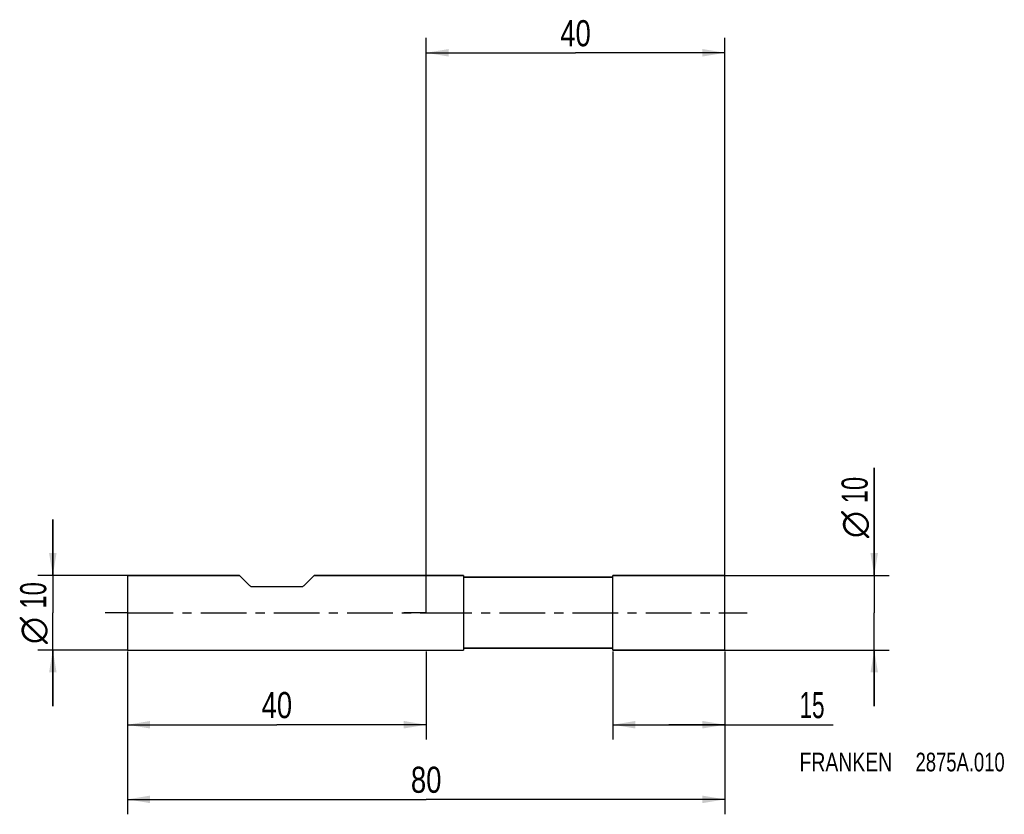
# Model space of a CAD drawing. Extents: x -54 to 77, y -27 to 79.
import ezdxf
from ezdxf.enums import TextEntityAlignment as Align

# ---------------------------------------------------------------- set-up
doc = ezdxf.new("R2010")
doc.units = 0
doc.header["$LTSCALE"] = 16.335
doc.linetypes.add('CENTER', pattern=[0.6, 0.375, -0.075, 0.075, -0.075])
doc.layers.get('0').update_dxf_attribs({"linetype": 'CONTINUOUS'})
for name, color, linetype in [('1', 4, 'CONTINUOUS'), ('2', 7, 'CONTINUOUS'), ('4', 2, 'CENTER'), ('SK1', 4, 'CONTINUOUS'), ('SK2', 7, 'CONTINUOUS'), ('SK4', 2, 'CENTER'), ('SK6', 5, 'CONTINUOUS')]:
    doc.layers.add(name, color=color, linetype=linetype)
doc.styles.get("Standard").update_dxf_attribs({"font": 'txt', "width": 0.8})
doc.styles.add('TEXTSTYLE_1', font='gdt', dxfattribs={"width": 0.8})
doc.dimstyles.new('DIMSTYLE_1', dxfattribs={"dimtxt": 3.5, "dimasz": 3, "dimexe": 2, "dimexo": 0, "dimgap": 0.875, "dimtad": 1, "dimdec": 3, "dimtxsty": 'STANDARD', "dimblk": '_FILLED', "dimblk1": '_FILLED', "dimblk2": '_FILLED', "dimcen": 0.09, "dimclrt": 5, "dimazin": 3, "dimtp": 0.001, "dimtm": 0.001, "dimtfac": 1, "dimtdec": 3, "dimtofl": 0, "dimtmove": 0, "dimatfit": 3, "dimtolj": 1})

# ---------------------------------------------------------------- blocks, each defined once
blk = doc.blocks.new('_FILLED')
at = {"color": 0, "linetype": 'BYBLOCK'}
blk.add_solid([(0, 0), (-1, 0.167), (-1, -0.167)], dxfattribs=at)
blk = doc.blocks.new('*D0')
at = {"layer": 'SK2', "color": 7, "linetype": 'CONTINUOUS'}
for p, q in [((-40, -5.21), (-40, -27)), ((40, -5.21), (40, -27)), ((-40, -25), (0, -25)), ((40, -25), (0, -25))]:
    blk.add_line(p, q, dxfattribs=at)
at = {"layer": 'SK2', "color": 7, "linetype": 'CONTINUOUS', "xscale": 3, "yscale": 3, "zscale": 3, "rotation": 180}
blk.add_blockref('_FILLED', (-40, -25), dxfattribs=at)
at = {"layer": 'SK2', "color": 7, "linetype": 'CONTINUOUS', "xscale": 3, "yscale": 3, "zscale": 3}
blk.add_blockref('_FILLED', (40, -25), dxfattribs=at)
at = {"layer": 'SK2', "color": 7, "linetype": 'CONTINUOUS', "width": 0.785714}
blk.add_text('80', height=3.5, dxfattribs=at).set_placement((0, -24.12), align=Align.CENTER)
blk = doc.blocks.new('*D1')
at = {"layer": 'SK2', "color": 7, "linetype": 'CONTINUOUS'}
for p, q in [((-40, -5.21), (-40, -17)), ((0, -5.21), (0, -17)), ((-40, -15), (-20, -15)), ((0, -15), (-20, -15))]:
    blk.add_line(p, q, dxfattribs=at)
at = {"layer": 'SK2', "color": 7, "linetype": 'CONTINUOUS', "xscale": 3, "yscale": 3, "zscale": 3, "rotation": 180}
blk.add_blockref('_FILLED', (-40, -15), dxfattribs=at)
at = {"layer": 'SK2', "color": 7, "linetype": 'CONTINUOUS', "xscale": 3, "yscale": 3, "zscale": 3}
blk.add_blockref('_FILLED', (0, -15), dxfattribs=at)
at = {"layer": 'SK2', "color": 7, "linetype": 'CONTINUOUS', "width": 0.785714}
blk.add_text('40', height=3.5, dxfattribs=at).set_placement((-20, -14.12), align=Align.CENTER)
blk = doc.blocks.new('*D2')
at = {"layer": 'SK2', "color": 7, "linetype": 'CONTINUOUS'}
for p, q in [((-50, 5), (-50, 12.5)), ((-50, 12.5), (-50, 0)), ((-40, 5), (-52, 5)), ((-50, -12.5), (-50, 0)), ((-40, -5), (-52, -5)), ((-50, -5), (-50, -12.5))]:
    blk.add_line(p, q, dxfattribs=at)
at = {"layer": 'SK2', "color": 7, "linetype": 'CONTINUOUS', "xscale": 3, "yscale": 3, "zscale": 3}
for p, rotation in [((-50, 5), 270), ((-50, -5), 90)]:
    blk.add_blockref('_FILLED', p, dxfattribs=dict(at, rotation=rotation))
at = {"layer": 'SK2', "color": 7, "linetype": 'CONTINUOUS', "width": 0.678571}
blk.add_text('10', height=3.5, rotation=90, dxfattribs=at).set_placement((-50.88, 2.33), align=Align.CENTER)
at = {"layer": 'SK2', "color": 7, "linetype": 'CONTINUOUS', "style": 'TEXTSTYLE_1'}
blk.add_text('n', height=3.5, rotation=90, dxfattribs=at).set_placement((-50.88, -2.38), align=Align.CENTER)
blk = doc.blocks.new('*D3')
at = {"layer": '2', "color": 7, "linetype": 'CONTINUOUS'}
for p, q in [((25, -5.21), (25, -17)), ((40, -5.21), (40, -17)), ((25, -15), (32.5, -15)), ((40, -15), (32.5, -15)), ((32.5, -15), (54.5, -15))]:
    blk.add_line(p, q, dxfattribs=at)
at = {"layer": '2', "color": 7, "linetype": 'CONTINUOUS', "xscale": 3, "yscale": 3, "zscale": 3, "rotation": 180}
blk.add_blockref('_FILLED', (25, -15), dxfattribs=at)
at = {"layer": '2', "color": 7, "linetype": 'CONTINUOUS', "xscale": 3, "yscale": 3, "zscale": 3}
blk.add_blockref('_FILLED', (40, -15), dxfattribs=at)
at = {"layer": '2', "color": 7, "linetype": 'CONTINUOUS', "width": 0.642857}
blk.add_text('15', height=3.5, dxfattribs=at).set_placement((50, -14.12))
blk = doc.blocks.new('*D4')
at = {"layer": '2', "color": 7, "linetype": 'CONTINUOUS'}
for p, q in [((60, 5), (60, 19.42)), ((60, 19.42), (60, 0)), ((40, 5), (62, 5)), ((60, -12.5), (60, 0)), ((40, -5), (62, -5)), ((60, -5), (60, -12.5))]:
    blk.add_line(p, q, dxfattribs=at)
at = {"layer": '2', "color": 7, "linetype": 'CONTINUOUS', "xscale": 3, "yscale": 3, "zscale": 3}
for p, rotation in [((60, 5), 270), ((60, -5), 90)]:
    blk.add_blockref('_FILLED', p, dxfattribs=dict(at, rotation=rotation))
at = {"layer": '2', "color": 7, "linetype": 'CONTINUOUS', "width": 0.678571}
blk.add_text('10', height=3.5, rotation=90, dxfattribs=at).set_placement((59.12, 14.67))
at = {"layer": '2', "color": 7, "linetype": 'CONTINUOUS', "style": 'TEXTSTYLE_1'}
blk.add_text('n', height=3.5, rotation=90, dxfattribs=at).set_placement((59.12, 10))
blk = doc.blocks.new('*D5')
at = {"layer": '2', "color": 7, "linetype": 'CONTINUOUS'}
for p, q in [((0, 0), (0, 77.01)), ((40, 0), (40, 77.01)), ((0, 75.01), (20, 75.01)), ((40, 75.01), (20, 75.01))]:
    blk.add_line(p, q, dxfattribs=at)
at = {"layer": '2', "color": 7, "linetype": 'CONTINUOUS', "xscale": 3, "yscale": 3, "zscale": 3, "rotation": 180}
blk.add_blockref('_FILLED', (0, 75.01), dxfattribs=at)
at = {"layer": '2', "color": 7, "linetype": 'CONTINUOUS', "xscale": 3, "yscale": 3, "zscale": 3}
blk.add_blockref('_FILLED', (40, 75.01), dxfattribs=at)
at = {"layer": '2', "color": 7, "linetype": 'CONTINUOUS', "width": 0.785714}
blk.add_text('40', height=3.5, dxfattribs=at).set_placement((20, 75.88), align=Align.CENTER)

msp = doc.modelspace()

# ---------------------------------------------------------------- linework, layer by layer
at = {"layer": '1', "color": 4, "linetype": 'CONTINUOUS'}
for p, q in [((5, 5), (0, 5)), ((0, 5), (5, 5)), ((5, 5), (5, 4.775)), ((5, 4.775), (5, -4.775)), ((24.9, 4.75), (5.025, 4.75)), ((5.025, 4.75), (24.9, 4.75)), ((40, 5), (25, 5)), ((25, 4.85), (25, 5)), ((25, 5), (40, 5)), ((25, -4.85), (25, 4.85)), ((40, -5), (40, 5)), ((0, -5), (5, -5)), ((0, -5), (5, -5)), ((5, -4.775), (5, -5)), ((5.025, -4.75), (24.9, -4.75)), ((24.9, -4.75), (5.025, -4.75)), ((25, -5), (25, -4.85)), ((40, -5), (25, -5)), ((25, -5), (40, -5))]:
    msp.add_line(p, q, dxfattribs=at)
for centre, radius, start, end in [((5.025, 4.775), 0.025, 192.120169, 196.067632), ((5.025, 4.775), 0.025, 196.067632, 204.260741), ((5.025, 4.775), 0.025, 196.075226, 204.24575), ((5.025, 4.775), 0.025, 204.260741, 208.922242), ((5.025, 4.775), 0.025, 204.24575, 208.934903), ((5.025, 4.775), 0.025, 208.922242, 216.437019), ((5.025, 4.775), 0.025, 208.934903, 216.42012), ((5.025, 4.775), 0.025, 216.437019, 221.31857), ((5.025, 4.775), 0.025, 216.42012, 221.334494), ((5.025, 4.775), 0.025, 221.31857, 228.68143), ((5.025, 4.775), 0.025, 221.334494, 228.665506), ((5.025, 4.775), 0.025, 228.68143, 233.562981), ((5.025, 4.775), 0.025, 228.665506, 233.57988), ((5.025, 4.775), 0.025, 233.562981, 241.077758), ((5.025, 4.775), 0.025, 233.57988, 241.065097), ((5.025, 4.775), 0.025, 241.077758, 245.739259), ((5.025, 4.775), 0.025, 241.065097, 245.75425), ((5.025, 4.775), 0.025, 245.739259, 253.932368), ((5.025, 4.775), 0.025, 245.75425, 253.924774), ((5.025, 4.775), 0.025, 253.932368, 257.879831), ((5.025, 4.775), 0.025, 253.924774, 257.889402), ((5.025, 4.775), 0.025, 257.879831, 270), ((5.025, 4.775), 0.025, 257.889402, 270), ((24.9, 4.85), 0.1, 270, 277.856214), ((24.9, 4.85), 0.1, 270, 277.858072), ((24.9, 4.85), 0.1, 277.856214, 352.143786), ((24.9, 4.85), 0.1, 277.858072, 352.141928), ((5.025, -4.775), 0.025, 90, 180), ((5.025, -4.775), 0.025, 90, 180), ((24.9, -4.85), 0.1, 82.143786, 90), ((24.9, -4.85), 0.1, 82.141928, 90), ((24.9, -4.85), 0.1, 7.856214, 82.143786), ((24.9, -4.85), 0.1, 7.858072, 82.141928)]:
    msp.add_arc(centre, radius, start, end, dxfattribs=at)
at = {"layer": '4', "color": 2, "linetype": 'CENTER'}
for q in [(-3, 0), (43, 0)]:
    msp.add_line((0, 0), q, dxfattribs=at)
at = {"layer": 'SK1', "color": 4, "linetype": 'CONTINUOUS'}
for p, q in [((-40, 5), (-40, -5)), ((-40, 5), (-25, 5)), ((-25, 5), (-40, 5)), ((-25, 5), (-23.6464, 3.6464)), ((-15, 5), (-16.3536, 3.6464)), ((-15, 5), (0, 5)), ((0, 5), (-15, 5)), ((-23.2929, 3.5), (-16.7071, 3.5)), ((-40, -5), (0, -5)), ((-40, -5), (0, -5))]:
    msp.add_line(p, q, dxfattribs=at)
for centre, start, end in [((-23.2929, 4), 225, 270), ((-16.7071, 4), 270, 315)]:
    msp.add_arc(centre, 0.5, start, end, dxfattribs=at)
at = {"layer": 'SK4', "color": 2, "linetype": 'CENTER'}
for q in [(-43, 0), (3, 0)]:
    msp.add_line((-40, 0), q, dxfattribs=at)

# ---------------------------------------------------------------- texts
at = {"layer": 'SK6', "color": 5, "linetype": 'CONTINUOUS'}
for s, width, p in [('FRANKEN ', 0.776786, (50, -21.25)), ('2875A.010', 0.738095, (65.5357, -21.25))]:
    msp.add_text(s, height=2.5, dxfattribs=dict(at, width=width)).set_placement(p)

# ---------------------------------------------------------------- dimensions: what is measured, and where the dimension line sits
at = {"layer": '2', "color": 2, "linetype": 'CONTINUOUS'}
dim = msp.add_linear_dim(base=(0, 75.0066), p1=(40, 0), p2=(0, 0), angle=180, dimstyle='DIMSTYLE_1', dxfattribs=at)
dim.commit()
dim.dimension.update_dxf_attribs({"geometry": '*D5', "text_midpoint": (20, 75.0066), "dimtype": 160})
dim = msp.add_linear_dim(base=(60, -5), p1=(40, 5), p2=(40, -5), angle=270, text='%%c<>', dimstyle='DIMSTYLE_1', dxfattribs=at)
dim.commit()
dim.dimension.update_dxf_attribs({"geometry": '*D4', "text_midpoint": (60, 14.7083), "dimtype": 160})
dim = msp.add_linear_dim(base=(40, -15), p1=(25, -5.2121), p2=(40, -5.2121), dimstyle='DIMSTYLE_1', dxfattribs=at)
dim.commit()
dim.dimension.update_dxf_attribs({"geometry": '*D3', "text_midpoint": (52.25, -15), "dimtype": 160})
at = {"layer": 'SK2', "color": 2, "linetype": 'CONTINUOUS'}
dim = msp.add_linear_dim(base=(-50, 5), p1=(-40, -5), p2=(-40, 5), angle=90, text='%%c<>', dimstyle='DIMSTYLE_1', dxfattribs=at)
dim.commit()
dim.dimension.update_dxf_attribs({"geometry": '*D2', "text_midpoint": (-50, 0), "dimtype": 160})
dim = msp.add_linear_dim(base=(40, -25), p1=(-40, -5.2121), p2=(40, -5.2121), dimstyle='DIMSTYLE_1', dxfattribs=at)
dim.commit()
dim.dimension.update_dxf_attribs({"geometry": '*D0', "text_midpoint": (0, -25), "dimtype": 160})
dim = msp.add_linear_dim(base=(-40, -15), p1=(0, -5.2121), p2=(-40, -5.2121), angle=180, dimstyle='DIMSTYLE_1', dxfattribs=at)
dim.commit()
dim.dimension.update_dxf_attribs({"geometry": '*D1', "text_midpoint": (-20, -15), "dimtype": 160})

doc.saveas('drawing.dxf')
